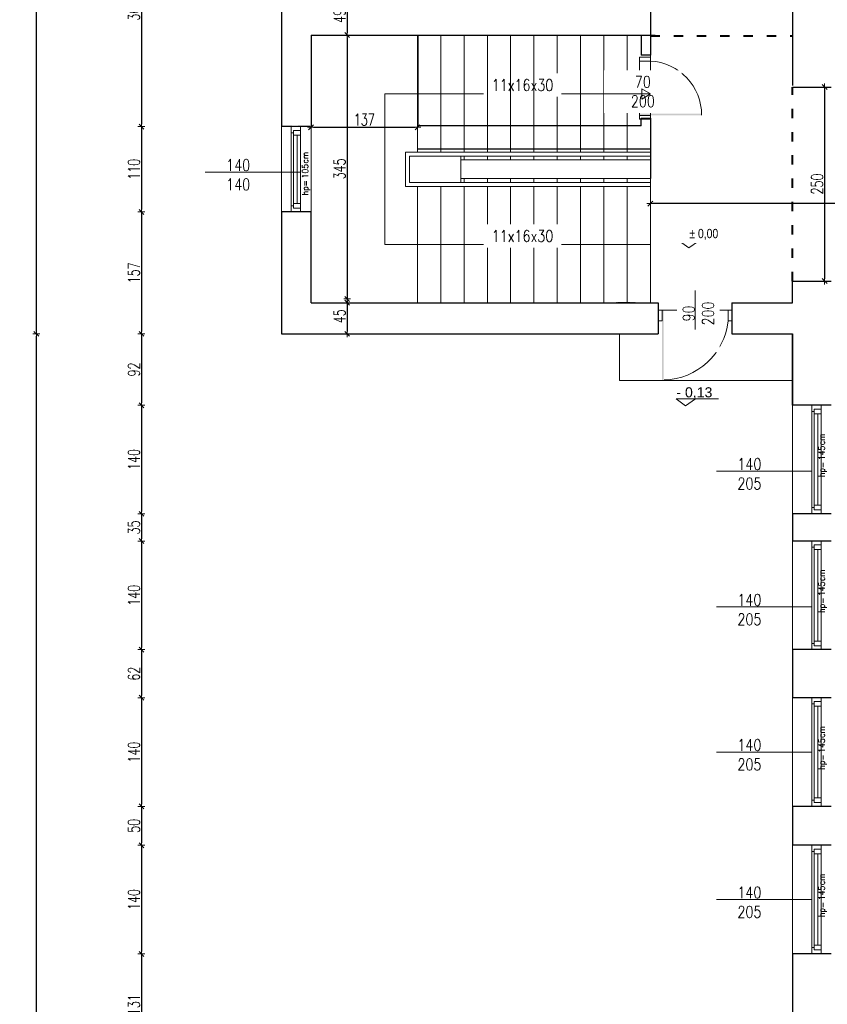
# Model space of a CAD drawing. Header units: millimetres. Extents: x 0 to 111311, y -48878 to -25280.
# Tile 86 of 244: x 75931 to 76971, y -31351 to -30083. Entities that reach past the tile are written whole.
import ezdxf

# ---------------------------------------------------------------- set-up
doc = ezdxf.new("R2010")
doc.units = ezdxf.units.MM
doc.linetypes.add('ACAD_ISO03W100', pattern=[30, 12, -18])
doc.linetypes.add('STRICHPUNKT', pattern=[0.5, 0.35, -0.05, 0.05, -0.05])
doc.layers.get('Defpoints').update_dxf_attribs({"color": 30})
for name, color, linetype, lineweight in [('J 0.15', 40, 'Continuous', 15), ('J opisy', 7, 'Continuous', 9), ('J stolarka_okna', 144, 'Continuous', 0), ('J wymiary', 1, 'Continuous', 9), ('MM', 6, 'Continuous', 40), ('okna', 5, 'Continuous', 20), ('OPIS', 7, 'Continuous', 5), ('sciany', 252, 'Continuous', 30)]:
    doc.layers.add(name, color=color, linetype=linetype, lineweight=lineweight)
doc.styles.add('ADESK2', font='simplex', dxfattribs={"width": 0.7})
doc.styles.add('MtXpl_simplex_shx', font='simplex.shx')
doc.styles.get("Standard").update_dxf_attribs({"font": 'arial.ttf'})
doc.dimstyles.new('1-100', dxfattribs={"dimscale": 1.5, "dimtxt": 10, "dimasz": 2, "dimexe": 1, "dimexo": 1, "dimgap": 1.5, "dimtad": 1, "dimdec": 0, "dimrnd": 0.5, "dimdsep": 46, "dimtxsty": 'ADESK2', "dimblk": 'wymiar', "dimcen": -1, "dimdle": 5, "dimse1": 1, "dimse2": 1, "dimclrd": 256, "dimclre": 256, "dimclrt": 256, "dimadec": 0, "dimazin": 0, "dimtfac": 1, "dimtdec": 0, "dimtix": 1, "dimtmove": 0, "dimatfit": 3, "dimfxl": 20, "dimfxlon": 1, "dimtolj": 1, "dimtzin": 0, "dimarcsym": 0})

# ---------------------------------------------------------------- blocks, each defined once
blk = doc.blocks.new('wymiar')
for p, q in [((1.5, 0), (-1.5, 0)), ((1.06, 1.06), (-1.06, -1.06)), ((0, 1.5), (0, -1.5))]:
    blk.add_line(p, q)
blk = doc.blocks.new('*D1636')
at = {"layer": 'Defpoints', "color": 0, "ltscale": 4}
for p in [(91955.5, -30760.6), (0, -30978.1), (91914.8, -30978.1)]:
    blk.add_point(p, dxfattribs=at)
at = {"layer": 'J wymiary', "lineweight": -2}
blk.add_line((91914.8, -30763.6), (91914.8, -30975.1), dxfattribs=at)
at = {"layer": 'J wymiary', "lineweight": -2, "ltscale": 4, "xscale": 3, "yscale": 3, "zscale": 3}
for p, rotation in [((91914.8, -30760.6), 90), ((91914.8, -30978.1), 270)]:
    blk.add_blockref('wymiar', p, dxfattribs=dict(at, rotation=rotation))
at = {"layer": 'J wymiary', "ltscale": 4, "insert": (91905.1, -30869.4), "char_height": 15, "attachment_point": 5, "rotation": 90, "style": 'ADESK2'}
blk.add_mtext('\\A1;218', dxfattribs=at)
blk = doc.blocks.new('*D2743')
at = {"layer": 'Defpoints', "color": 0, "ltscale": 4}
for p in [(76352.7, -30053.3), (76352.7, -30102.3), (76352.7, -30102.3)]:
    blk.add_point(p, dxfattribs=at)
at = {"layer": 'J wymiary', "lineweight": -2}
blk.add_line((76352.7, -30056.3), (76352.7, -30099.3), dxfattribs=at)
at = {"layer": 'J wymiary', "lineweight": -2, "ltscale": 4, "xscale": 3, "yscale": 3, "zscale": 3}
for p, rotation in [((76352.7, -30053.3), 90), ((76352.7, -30102.3), 270)]:
    blk.add_blockref('wymiar', p, dxfattribs=dict(at, rotation=rotation))
at = {"layer": 'J wymiary', "ltscale": 4, "insert": (76342.9, -30077.8), "char_height": 15, "attachment_point": 5, "rotation": 90, "style": 'ADESK2'}
blk.add_mtext('\\A1;49', dxfattribs=at)
blk = doc.blocks.new('*D2744')
at = {"layer": 'Defpoints', "color": 0, "ltscale": 4}
for p in [(76306.3, -30102.3), (76306.3, -30447.3), (76352.7, -30447.3)]:
    blk.add_point(p, dxfattribs=at)
at = {"layer": 'J wymiary', "lineweight": -2}
blk.add_line((76352.7, -30105.3), (76352.7, -30444.3), dxfattribs=at)
at = {"layer": 'J wymiary', "lineweight": -2, "ltscale": 4, "xscale": 3, "yscale": 3, "zscale": 3}
for p, rotation in [((76352.7, -30102.3), 90), ((76352.7, -30447.3), 270)]:
    blk.add_blockref('wymiar', p, dxfattribs=dict(at, rotation=rotation))
at = {"layer": 'J wymiary', "ltscale": 4, "insert": (76342.9, -30274.8), "char_height": 15, "attachment_point": 5, "rotation": 90, "style": 'ADESK2'}
blk.add_mtext('\\A1;345', dxfattribs=at)
blk = doc.blocks.new('*D2745')
at = {"layer": 'Defpoints', "color": 0, "ltscale": 4}
for p in [(76352.7, -30442.3), (76352.7, -30487.3), (76352.7, -30487.3)]:
    blk.add_point(p, dxfattribs=at)
at = {"layer": 'J wymiary', "lineweight": -2}
blk.add_line((76352.7, -30445.3), (76352.7, -30484.3), dxfattribs=at)
at = {"layer": 'J wymiary', "lineweight": -2, "ltscale": 4, "xscale": 3, "yscale": 3, "zscale": 3}
for p, rotation in [((76352.7, -30442.3), 90), ((76352.7, -30487.3), 270)]:
    blk.add_blockref('wymiar', p, dxfattribs=dict(at, rotation=rotation))
at = {"layer": 'J wymiary', "ltscale": 4, "insert": (76342.9, -30464.8), "char_height": 15, "attachment_point": 5, "rotation": 90, "style": 'ADESK2'}
blk.add_mtext('\\A1;45', dxfattribs=at)
blk = doc.blocks.new('*D2769')
at = {"layer": 'Defpoints', "color": 0, "ltscale": 4}
for p in [(76306.3, -30220.3), (76443.3, -30220.3), (76443.3, -30221.2)]:
    blk.add_point(p, dxfattribs=at)
at = {"layer": 'J wymiary', "lineweight": -2}
blk.add_line((76309.3, -30221.2), (76440.3, -30221.2), dxfattribs=at)
at = {"layer": 'J wymiary', "lineweight": -2, "ltscale": 4, "xscale": 3, "yscale": 3, "zscale": 3, "rotation": 180}
blk.add_blockref('wymiar', (76306.3, -30221.2), dxfattribs=at)
at = {"layer": 'J wymiary', "lineweight": -2, "ltscale": 4, "xscale": 3, "yscale": 3, "zscale": 3}
blk.add_blockref('wymiar', (76443.3, -30221.2), dxfattribs=at)
at = {"layer": 'J wymiary', "ltscale": 4, "insert": (76374.8, -30211.4), "char_height": 15, "attachment_point": 5, "style": 'ADESK2'}
blk.add_mtext('\\A1;137', dxfattribs=at)
blk = doc.blocks.new('*D2770')
at = {"layer": 'Defpoints', "color": 0, "ltscale": 4}
for p in [(76743.3, -30306.3), (77531.3, -30306.3), (76743.3, -30319.5)]:
    blk.add_point(p, dxfattribs=at)
at = {"layer": 'J wymiary', "lineweight": -2}
blk.add_line((77528.3, -30319.5), (76746.3, -30319.5), dxfattribs=at)
at = {"layer": 'J wymiary', "lineweight": -2, "ltscale": 4, "xscale": 3, "yscale": 3, "zscale": 3, "rotation": 180}
blk.add_blockref('wymiar', (76743.3, -30319.5), dxfattribs=at)
at = {"layer": 'J wymiary', "lineweight": -2, "ltscale": 4, "xscale": 3, "yscale": 3, "zscale": 3}
blk.add_blockref('wymiar', (77531.3, -30319.5), dxfattribs=at)
at = {"layer": 'J wymiary', "ltscale": 4, "insert": (77137.3, -30309.8), "char_height": 15, "attachment_point": 5, "style": 'ADESK2'}
blk.add_mtext('\\A1;788', dxfattribs=at)
blk = doc.blocks.new('*D2771')
at = {"layer": 'Defpoints', "color": 0, "ltscale": 4}
for p in [(76976.3, -30169.3), (76967.7, -30419.3), (76976.3, -30419.3)]:
    blk.add_point(p, dxfattribs=at)
at = {"layer": 'J wymiary', "lineweight": -2}
blk.add_line((76967.7, -30172.3), (76967.7, -30416.3), dxfattribs=at)
at = {"layer": 'J wymiary', "lineweight": -2, "ltscale": 4, "xscale": 3, "yscale": 3, "zscale": 3}
for p, rotation in [((76967.7, -30169.3), 90), ((76967.7, -30419.3), 270)]:
    blk.add_blockref('wymiar', p, dxfattribs=dict(at, rotation=rotation))
at = {"layer": 'J wymiary', "ltscale": 4, "insert": (76958, -30294.3), "char_height": 15, "attachment_point": 5, "rotation": 90, "style": 'ADESK2'}
blk.add_mtext('\\A1;250', dxfattribs=at)
blk = doc.blocks.new('A$C518426B5')
at = {"layer": 'OPIS', "color": 251}
for p, q in [((0, 8.8), (54.2, 8.8)), ((0, 8.8), (11.9, 0)), ((11.9, 0), (24.5, 8.8))]:
    blk.add_line(p, q, dxfattribs=at)
blk = doc.blocks.new('*D2837')
at = {"layer": 'Defpoints', "color": 0, "ltscale": 4}
for p in [(81646.5, -27117.4), (76276.3, -27461.3), (81646.5, -30494.4)]:
    blk.add_point(p, dxfattribs=at)
at = {"layer": 'J wymiary', "lineweight": -2}
blk.add_line((76279.3, -27117.4), (81643.5, -27117.4), dxfattribs=at)
at = {"layer": 'J wymiary', "lineweight": -2, "ltscale": 4, "xscale": 3, "yscale": 3, "zscale": 3, "rotation": 180}
blk.add_blockref('wymiar', (76276.3, -27117.4), dxfattribs=at)
at = {"layer": 'J wymiary', "lineweight": -2, "ltscale": 4, "xscale": 3, "yscale": 3, "zscale": 3}
blk.add_blockref('wymiar', (81646.5, -27117.4), dxfattribs=at)
at = {"layer": 'J wymiary', "ltscale": 4, "insert": (78961.4, -27107.7), "char_height": 15, "attachment_point": 5, "style": 'ADESK2'}
blk.add_mtext('\\A1;5370', dxfattribs=at)
blk = doc.blocks.new('*D2874')
at = {"layer": 'Defpoints', "color": 0, "ltscale": 4}
for p in [(76276.3, -30417.3), (76929, -32251.9), (76276.3, -32470.7)]:
    blk.add_point(p, dxfattribs=at)
at = {"layer": 'J wymiary', "lineweight": -2}
blk.add_line((76926, -32470.7), (76279.3, -32470.7), dxfattribs=at)
at = {"layer": 'J wymiary', "lineweight": -2, "ltscale": 4, "xscale": 3, "yscale": 3, "zscale": 3, "rotation": 180}
blk.add_blockref('wymiar', (76276.3, -32470.7), dxfattribs=at)
at = {"layer": 'J wymiary', "lineweight": -2, "ltscale": 4, "xscale": 3, "yscale": 3, "zscale": 3}
blk.add_blockref('wymiar', (76929, -32470.7), dxfattribs=at)
at = {"layer": 'J wymiary', "ltscale": 4, "insert": (76602.7, -32461), "char_height": 15, "attachment_point": 5, "style": 'ADESK2'}
blk.add_mtext('\\A1;653', dxfattribs=at)
blk = doc.blocks.new('*D2892')
at = {"layer": 'Defpoints', "color": 0, "ltscale": 4}
for p in [(76276.3, -30487.3), (81646.5, -30487.3), (81646.5, -32598.2)]:
    blk.add_point(p, dxfattribs=at)
at = {"layer": 'J wymiary', "lineweight": -2, "ltscale": 4}
blk.add_line((76279.3, -32598.2), (81643.5, -32598.2), dxfattribs=at)
at = {"layer": 'J wymiary', "lineweight": -2, "ltscale": 4, "xscale": 3, "yscale": 3, "zscale": 3, "rotation": 180}
blk.add_blockref('wymiar', (76276.3, -32598.2), dxfattribs=at)
at = {"layer": 'J wymiary', "lineweight": -2, "ltscale": 4, "xscale": 3, "yscale": 3, "zscale": 3}
blk.add_blockref('wymiar', (81646.5, -32598.2), dxfattribs=at)
at = {"layer": 'J wymiary', "ltscale": 4, "insert": (78961.4, -32588.4), "char_height": 15, "attachment_point": 5, "style": 'ADESK2'}
blk.add_mtext('\\A1;5370', dxfattribs=at)
blk = doc.blocks.new('*D2915')
at = {"layer": 'Defpoints', "color": 0, "ltscale": 4}
for p in [(76280.8, -29920.3), (76087.8, -30220.3), (76284.9, -30220.3)]:
    blk.add_point(p, dxfattribs=at)
at = {"layer": 'J wymiary', "lineweight": -2}
blk.add_line((76087.8, -29923.3), (76087.8, -30217.3), dxfattribs=at)
at = {"layer": 'J wymiary', "lineweight": -2, "ltscale": 4, "xscale": 3, "yscale": 3, "zscale": 3}
for p, rotation in [((76087.8, -29920.3), 90), ((76087.8, -30220.3), 270)]:
    blk.add_blockref('wymiar', p, dxfattribs=dict(at, rotation=rotation))
at = {"layer": 'J wymiary', "ltscale": 4, "insert": (76078, -30070.3), "char_height": 15, "attachment_point": 5, "rotation": 90, "style": 'ADESK2'}
blk.add_mtext('\\A1;300', dxfattribs=at)
blk = doc.blocks.new('*D2916')
at = {"layer": 'Defpoints', "color": 0, "ltscale": 4}
for p in [(76284.9, -30220.3), (76087.8, -30330.3), (76285.7, -30330.3)]:
    blk.add_point(p, dxfattribs=at)
at = {"layer": 'J wymiary', "lineweight": -2}
blk.add_line((76087.8, -30223.3), (76087.8, -30327.3), dxfattribs=at)
at = {"layer": 'J wymiary', "lineweight": -2, "ltscale": 4, "xscale": 3, "yscale": 3, "zscale": 3}
for p, rotation in [((76087.8, -30220.3), 90), ((76087.8, -30330.3), 270)]:
    blk.add_blockref('wymiar', p, dxfattribs=dict(at, rotation=rotation))
at = {"layer": 'J wymiary', "ltscale": 4, "insert": (76078, -30275.3), "char_height": 15, "attachment_point": 5, "rotation": 90, "style": 'ADESK2'}
blk.add_mtext('\\A1;110', dxfattribs=at)
blk = doc.blocks.new('*D2917')
at = {"layer": 'Defpoints', "color": 0, "ltscale": 4}
for p in [(76285.7, -30330.3), (76087.8, -30487.3), (76291.1, -30487.3)]:
    blk.add_point(p, dxfattribs=at)
at = {"layer": 'J wymiary', "lineweight": -2}
blk.add_line((76087.8, -30333.3), (76087.8, -30484.3), dxfattribs=at)
at = {"layer": 'J wymiary', "lineweight": -2, "ltscale": 4, "xscale": 3, "yscale": 3, "zscale": 3}
for p, rotation in [((76087.8, -30330.3), 90), ((76087.8, -30487.3), 270)]:
    blk.add_blockref('wymiar', p, dxfattribs=dict(at, rotation=rotation))
at = {"layer": 'J wymiary', "ltscale": 4, "insert": (76078, -30408.8), "char_height": 15, "attachment_point": 5, "rotation": 90, "style": 'ADESK2'}
blk.add_mtext('\\A1;157', dxfattribs=at)
blk = doc.blocks.new('*D2918')
at = {"layer": 'Defpoints', "color": 0, "ltscale": 4}
for p in [(76291.1, -30487.3), (76087.8, -30579.3), (76943.5, -30579.3)]:
    blk.add_point(p, dxfattribs=at)
at = {"layer": 'J wymiary', "lineweight": -2}
blk.add_line((76087.8, -30490.3), (76087.8, -30576.3), dxfattribs=at)
at = {"layer": 'J wymiary', "lineweight": -2, "ltscale": 4, "xscale": 3, "yscale": 3, "zscale": 3}
for p, rotation in [((76087.8, -30487.3), 90), ((76087.8, -30579.3), 270)]:
    blk.add_blockref('wymiar', p, dxfattribs=dict(at, rotation=rotation))
at = {"layer": 'J wymiary', "ltscale": 4, "insert": (76078, -30533.3), "char_height": 15, "attachment_point": 5, "rotation": 90, "style": 'ADESK2'}
blk.add_mtext('\\A1;92', dxfattribs=at)
blk = doc.blocks.new('*D2919')
at = {"layer": 'Defpoints', "color": 0, "ltscale": 4}
for p in [(76943.5, -30579.3), (76087.8, -30719.3), (76937.8, -30719.3)]:
    blk.add_point(p, dxfattribs=at)
at = {"layer": 'J wymiary', "lineweight": -2}
blk.add_line((76087.8, -30582.3), (76087.8, -30716.3), dxfattribs=at)
at = {"layer": 'J wymiary', "lineweight": -2, "ltscale": 4, "xscale": 3, "yscale": 3, "zscale": 3}
for p, rotation in [((76087.8, -30579.3), 90), ((76087.8, -30719.3), 270)]:
    blk.add_blockref('wymiar', p, dxfattribs=dict(at, rotation=rotation))
at = {"layer": 'J wymiary', "ltscale": 4, "insert": (76078, -30649.3), "char_height": 15, "attachment_point": 5, "rotation": 90, "style": 'ADESK2'}
blk.add_mtext('\\A1;140', dxfattribs=at)
blk = doc.blocks.new('*D2920')
at = {"layer": 'Defpoints', "color": 0, "ltscale": 4}
for p in [(76937.8, -30719.3), (76087.8, -30754.3), (76942.8, -30754.3)]:
    blk.add_point(p, dxfattribs=at)
at = {"layer": 'J wymiary', "lineweight": -2}
blk.add_line((76087.8, -30722.3), (76087.8, -30751.3), dxfattribs=at)
at = {"layer": 'J wymiary', "lineweight": -2, "ltscale": 4, "xscale": 3, "yscale": 3, "zscale": 3}
for p, rotation in [((76087.8, -30719.3), 90), ((76087.8, -30754.3), 270)]:
    blk.add_blockref('wymiar', p, dxfattribs=dict(at, rotation=rotation))
at = {"layer": 'J wymiary', "ltscale": 4, "insert": (76078, -30736.8), "char_height": 15, "attachment_point": 5, "rotation": 90, "style": 'ADESK2'}
blk.add_mtext('\\A1;35', dxfattribs=at)
blk = doc.blocks.new('*D2921')
at = {"layer": 'Defpoints', "color": 0, "ltscale": 4}
for p in [(76942.8, -30754.3), (76087.8, -30894.3), (76946, -30894.3)]:
    blk.add_point(p, dxfattribs=at)
at = {"layer": 'J wymiary', "lineweight": -2}
blk.add_line((76087.8, -30757.3), (76087.8, -30891.3), dxfattribs=at)
at = {"layer": 'J wymiary', "lineweight": -2, "ltscale": 4, "xscale": 3, "yscale": 3, "zscale": 3}
for p, rotation in [((76087.8, -30754.3), 90), ((76087.8, -30894.3), 270)]:
    blk.add_blockref('wymiar', p, dxfattribs=dict(at, rotation=rotation))
at = {"layer": 'J wymiary', "ltscale": 4, "insert": (76078, -30824.3), "char_height": 15, "attachment_point": 5, "rotation": 90, "style": 'ADESK2'}
blk.add_mtext('\\A1;140', dxfattribs=at)
blk = doc.blocks.new('*D2922')
at = {"layer": 'Defpoints', "color": 0, "ltscale": 4}
for p in [(76946, -30894.3), (76087.8, -30956.3), (76941.7, -30956.3)]:
    blk.add_point(p, dxfattribs=at)
at = {"layer": 'J wymiary', "lineweight": -2}
blk.add_line((76087.8, -30897.3), (76087.8, -30953.3), dxfattribs=at)
at = {"layer": 'J wymiary', "lineweight": -2, "ltscale": 4, "xscale": 3, "yscale": 3, "zscale": 3}
for p, rotation in [((76087.8, -30894.3), 90), ((76087.8, -30956.3), 270)]:
    blk.add_blockref('wymiar', p, dxfattribs=dict(at, rotation=rotation))
at = {"layer": 'J wymiary', "ltscale": 4, "insert": (76078, -30925.3), "char_height": 15, "attachment_point": 5, "rotation": 90, "style": 'ADESK2'}
blk.add_mtext('\\A1;62', dxfattribs=at)
blk = doc.blocks.new('*D2923')
at = {"layer": 'Defpoints', "color": 0, "ltscale": 4}
for p in [(76941.7, -30956.3), (76087.8, -31096.3), (76940.1, -31096.3)]:
    blk.add_point(p, dxfattribs=at)
at = {"layer": 'J wymiary', "lineweight": -2}
blk.add_line((76087.8, -30959.3), (76087.8, -31093.3), dxfattribs=at)
at = {"layer": 'J wymiary', "lineweight": -2, "ltscale": 4, "xscale": 3, "yscale": 3, "zscale": 3}
for p, rotation in [((76087.8, -30956.3), 90), ((76087.8, -31096.3), 270)]:
    blk.add_blockref('wymiar', p, dxfattribs=dict(at, rotation=rotation))
at = {"layer": 'J wymiary', "ltscale": 4, "insert": (76078, -31026.3), "char_height": 15, "attachment_point": 5, "rotation": 90, "style": 'ADESK2'}
blk.add_mtext('\\A1;140', dxfattribs=at)
blk = doc.blocks.new('*D2924')
at = {"layer": 'Defpoints', "color": 0, "ltscale": 4}
for p in [(76940.1, -31096.3), (76087.8, -31146.3), (76943.2, -31146.3)]:
    blk.add_point(p, dxfattribs=at)
at = {"layer": 'J wymiary', "lineweight": -2}
blk.add_line((76087.8, -31099.3), (76087.8, -31143.3), dxfattribs=at)
at = {"layer": 'J wymiary', "lineweight": -2, "ltscale": 4, "xscale": 3, "yscale": 3, "zscale": 3}
for p, rotation in [((76087.8, -31096.3), 90), ((76087.8, -31146.3), 270)]:
    blk.add_blockref('wymiar', p, dxfattribs=dict(at, rotation=rotation))
at = {"layer": 'J wymiary', "ltscale": 4, "insert": (76078, -31121.3), "char_height": 15, "attachment_point": 5, "rotation": 90, "style": 'ADESK2'}
blk.add_mtext('\\A1;50', dxfattribs=at)
blk = doc.blocks.new('*D2925')
at = {"layer": 'Defpoints', "color": 0, "ltscale": 4}
for p in [(76943.2, -31146.3), (76087.8, -31286.3), (76941.3, -31286.3)]:
    blk.add_point(p, dxfattribs=at)
at = {"layer": 'J wymiary', "lineweight": -2}
blk.add_line((76087.8, -31149.3), (76087.8, -31283.3), dxfattribs=at)
at = {"layer": 'J wymiary', "lineweight": -2, "ltscale": 4, "xscale": 3, "yscale": 3, "zscale": 3}
for p, rotation in [((76087.8, -31146.3), 90), ((76087.8, -31286.3), 270)]:
    blk.add_blockref('wymiar', p, dxfattribs=dict(at, rotation=rotation))
at = {"layer": 'J wymiary', "ltscale": 4, "insert": (76078, -31216.3), "char_height": 15, "attachment_point": 5, "rotation": 90, "style": 'ADESK2'}
blk.add_mtext('\\A1;140', dxfattribs=at)
blk = doc.blocks.new('*D2926')
at = {"layer": 'Defpoints', "color": 0, "ltscale": 4}
for p in [(76941.3, -31286.3), (76087.8, -31417.3), (76942.1, -31417.3)]:
    blk.add_point(p, dxfattribs=at)
at = {"layer": 'J wymiary', "lineweight": -2}
blk.add_line((76087.8, -31289.3), (76087.8, -31414.3), dxfattribs=at)
at = {"layer": 'J wymiary', "lineweight": -2, "ltscale": 4, "xscale": 3, "yscale": 3, "zscale": 3}
for p, rotation in [((76087.8, -31286.3), 90), ((76087.8, -31417.3), 270)]:
    blk.add_blockref('wymiar', p, dxfattribs=dict(at, rotation=rotation))
at = {"layer": 'J wymiary', "ltscale": 4, "insert": (76078, -31351.8), "char_height": 15, "attachment_point": 5, "rotation": 90, "style": 'ADESK2'}
blk.add_mtext('\\A1;131', dxfattribs=at)
blk = doc.blocks.new('*D2935')
at = {"layer": 'Defpoints', "color": 0, "ltscale": 4}
for p in [(75952.5, -30487.3), (76934.3, -30487.3), (76954.1, -32295.5)]:
    blk.add_point(p, dxfattribs=at)
at = {"layer": 'J wymiary', "lineweight": -2}
blk.add_line((75952.5, -32292.5), (75952.5, -30490.3), dxfattribs=at)
at = {"layer": 'J wymiary', "lineweight": -2, "ltscale": 4, "xscale": 3, "yscale": 3, "zscale": 3}
for p, rotation in [((75952.5, -30487.3), 90), ((75952.5, -32295.5), 270)]:
    blk.add_blockref('wymiar', p, dxfattribs=dict(at, rotation=rotation))
at = {"layer": 'J wymiary', "ltscale": 4, "insert": (75942.7, -31391.4), "char_height": 15, "attachment_point": 5, "rotation": 90, "style": 'ADESK2'}
blk.add_mtext('\\A1;1808', dxfattribs=at)
blk = doc.blocks.new('*D2936')
at = {"layer": 'Defpoints', "color": 0, "ltscale": 4}
for p in [(75952.5, -27461.3), (76323.4, -27461.3), (76934.3, -30487.3)]:
    blk.add_point(p, dxfattribs=at)
at = {"layer": 'J wymiary', "lineweight": -2}
blk.add_line((75952.5, -30484.3), (75952.5, -27464.3), dxfattribs=at)
at = {"layer": 'J wymiary', "lineweight": -2, "ltscale": 4, "xscale": 3, "yscale": 3, "zscale": 3}
for p, rotation in [((75952.5, -27461.3), 90), ((75952.5, -30487.3), 270)]:
    blk.add_blockref('wymiar', p, dxfattribs=dict(at, rotation=rotation))
at = {"layer": 'J wymiary', "ltscale": 4, "insert": (75942.7, -28974.3), "char_height": 15, "attachment_point": 5, "rotation": 90, "style": 'ADESK2'}
blk.add_mtext('\\A1;3026', dxfattribs=at)
blk = doc.blocks.new('*D2941')
at = {"layer": 'Defpoints', "color": 0, "ltscale": 4}
for p in [(76276.3, -27461.3), (75803.9, -32295.5), (76972.6, -32295.5)]:
    blk.add_point(p, dxfattribs=at)
at = {"layer": 'J wymiary', "lineweight": -2}
blk.add_line((75803.9, -27464.3), (75803.9, -32292.5), dxfattribs=at)
at = {"layer": 'J wymiary', "lineweight": -2, "ltscale": 4, "xscale": 3, "yscale": 3, "zscale": 3}
for p, rotation in [((75803.9, -27461.3), 90), ((75803.9, -32295.5), 270)]:
    blk.add_blockref('wymiar', p, dxfattribs=dict(at, rotation=rotation))
at = {"layer": 'J wymiary', "ltscale": 4, "insert": (75794.1, -29878.4), "char_height": 15, "attachment_point": 5, "rotation": 90, "style": 'ADESK2'}
blk.add_mtext('\\A1;4834', dxfattribs=at)

msp = doc.modelspace()

# ---------------------------------------------------------------- linework, layer by layer
at = {"layer": 'J 0.15', "lineweight": 5}
for p, q in [((76443.272, -30253.284), (76443.272, -30102.284)), ((76473.272, -30253.284), (76473.272, -30102.284)), ((76503.272, -30253.284), (76503.272, -30102.284)), ((76623.272, -30253.284), (76623.272, -30102.284)), ((76653.272, -30253.284), (76653.272, -30102.284)), ((76683.272, -30253.284), (76683.272, -30102.284)), ((76713.272, -30253.284), (76713.272, -30102.284)), ((76743.272, -30253.284), (76743.272, -30101.284)), ((76427.864, -30253.284), (76743.271, -30253.284)), ((76427.864, -30297.284), (76427.864, -30253.284)), ((76432.864, -30292.284), (76432.864, -30258.284)), ((76432.864, -30258.284), (76743.271, -30258.284)), ((76499.272, -30287.284), (76499.272, -30258.284)), ((76503.272, -30263.284), (76503.272, -30258.284)), ((76533.272, -30263.284), (76533.272, -30258.284)), ((76563.272, -30263.284), (76563.272, -30258.284)), ((76593.271, -30258.284), (76593.271, -30263.284)), ((76623.272, -30263.284), (76623.272, -30258.284)), ((76653.272, -30263.284), (76653.272, -30258.284)), ((76683.272, -30263.284), (76683.272, -30258.284)), ((76713.272, -30263.284), (76713.272, -30258.284)), ((76499.272, -30263.284), (76743.271, -30263.284)), ((76743.271, -30292.284), (76432.864, -30292.284)), ((76443.272, -30297.284), (76743.272, -30297.284)), ((76443.272, -30447.284), (76443.272, -30297.284)), ((76473.272, -30447.284), (76473.272, -30297.284)), ((76499.272, -30292.284), (76499.272, -30287.284)), ((76499.272, -30287.284), (76524.272, -30287.284)), ((76503.272, -30292.284), (76503.272, -30287.284)), ((76503.272, -30447.284), (76503.272, -30297.284)), ((76524.272, -30287.284), (76549.272, -30287.284)), ((76533.272, -30292.284), (76533.272, -30287.284)), ((76533.272, -30447.284), (76533.272, -30297.284)), ((76549.272, -30287.284), (76574.272, -30287.284)), ((76563.272, -30292.284), (76563.272, -30287.284)), ((76563.272, -30447.284), (76563.272, -30297.284)), ((76574.272, -30287.284), (76599.272, -30287.284)), ((76593.271, -30287.284), (76593.271, -30292.284)), ((76593.272, -30447.284), (76593.272, -30297.284)), ((76599.272, -30287.284), (76624.272, -30287.284)), ((76623.272, -30292.284), (76623.272, -30287.284)), ((76623.272, -30447.284), (76623.272, -30297.284)), ((76624.272, -30287.284), (76649.272, -30287.284)), ((76649.272, -30287.284), (76674.272, -30287.284)), ((76653.272, -30292.284), (76653.272, -30287.284)), ((76653.272, -30447.284), (76653.272, -30297.284)), ((76674.272, -30287.284), (76699.272, -30287.284)), ((76683.272, -30292.284), (76683.272, -30287.284)), ((76683.272, -30447.284), (76683.272, -30297.284)), ((76699.272, -30287.284), (76724.272, -30287.284)), ((76713.272, -30292.284), (76713.272, -30287.284)), ((76713.272, -30447.284), (76713.272, -30297.284)), ((76724.272, -30287.284), (76743.271, -30287.284)), ((76743.271, -30287.284), (76743.271, -30292.284)), ((76743.272, -30447.284), (76743.272, -30297.284)), ((76703.272, -30487.284), (76703.272, -30547.284)), ((76703.272, -30547.284), (76926.272, -30547.284))]:
    msp.add_line(p, q, dxfattribs=at)
at = {"layer": 'J opisy'}
for p, q in [((76758.937, -30170.784), (76708.937, -30170.784)), ((76401.314, -30372.284), (76401.314, -30178.284)), ((76427.864, -30253.284), (76443.272, -30253.284)), ((76432.864, -30258.284), (76443.272, -30258.284)), ((76427.864, -30297.284), (76443.272, -30297.284)), ((76443.272, -30292.284), (76432.864, -30292.284)), ((76743.271, -30292.284), (76743.271, -30297.284)), ((76743.272, -30372.284), (76401.314, -30372.284))]:
    msp.add_line(p, q, dxfattribs=at)
at = {"layer": 'J opisy', "linetype": 'Continuous', "lineweight": 9}
for p, q in [((76292.772, -30278.934), (76169.772, -30278.934)), ((76951.272, -30664.284), (76828.272, -30664.284)), ((76951.272, -30839.284), (76828.272, -30839.284)), ((76951.272, -31026.284), (76828.272, -31026.284)), ((76951.272, -31216.284), (76828.272, -31216.284))]:
    msp.add_line(p, q, dxfattribs=at)
at = {"layer": 'J stolarka_okna'}
for p, q in [((76729.271, -30135.784), (76729.271, -30130.784)), ((76729.271, -30130.784), (76743.271, -30130.784)), ((76743.271, -30130.784), (76743.271, -30135.784)), ((76729.271, -30135.784), (76729.271, -30205.784)), ((76729.271, -30135.784), (76743.271, -30135.784)), ((76729.271, -30205.784), (76743.271, -30205.784)), ((76729.271, -30210.784), (76729.271, -30205.784)), ((76743.271, -30205.784), (76743.271, -30210.784)), ((76729.271, -30210.784), (76743.271, -30210.784)), ((76753.272, -30456.68), (76758.272, -30456.68)), ((76753.272, -30456.68), (76753.272, -30470.68)), ((76758.272, -30456.68), (76758.272, -30470.68)), ((76758.272, -30456.68), (76843.272, -30456.68)), ((76843.272, -30456.68), (76848.272, -30456.68)), ((76843.272, -30456.68), (76843.272, -30470.68)), ((76848.272, -30456.68), (76848.272, -30470.68)), ((76758.272, -30470.68), (76753.272, -30470.68)), ((76848.272, -30470.68), (76843.272, -30470.68))]:
    msp.add_line(p, q, dxfattribs=at)
at = {"layer": 'J stolarka_okna', "linetype": 'Continuous', "lineweight": 9}
for p, q in [((76268.272, -30220.284), (76268.272, -30330.284)), ((76292.772, -30220.284), (76280.772, -30220.284)), ((76280.772, -30220.284), (76280.772, -30330.284)), ((76292.772, -30330.284), (76292.772, -30220.284)), ((76306.272, -30220.284), (76306.272, -30330.284)), ((76283.772, -30228.284), (76280.772, -30228.284)), ((76286.772, -30225.284), (76283.772, -30225.284)), ((76283.772, -30225.284), (76283.772, -30231.284)), ((76292.772, -30231.284), (76283.772, -30231.284)), ((76283.772, -30319.284), (76283.772, -30231.284)), ((76292.772, -30225.284), (76286.772, -30225.284)), ((76288.272, -30319.284), (76288.272, -30231.284)), ((76283.772, -30322.284), (76280.772, -30322.284)), ((76283.772, -30319.284), (76292.772, -30319.284)), ((76283.772, -30325.284), (76283.772, -30319.284)), ((76280.772, -30330.284), (76292.772, -30330.284)), ((76286.772, -30325.284), (76283.772, -30325.284)), ((76286.772, -30325.284), (76292.772, -30325.284)), ((76926.272, -30719.284), (76926.272, -30579.284)), ((76951.272, -30579.284), (76951.272, -30719.284)), ((76954.272, -30587.284), (76951.272, -30587.284)), ((76957.272, -30584.284), (76954.272, -30584.284)), ((76954.272, -30584.284), (76954.272, -30590.284)), ((76963.272, -30584.284), (76957.272, -30584.284)), ((76963.272, -30719.284), (76963.272, -30579.284)), ((76963.272, -30590.284), (76954.272, -30590.284)), ((76954.272, -30590.284), (76954.272, -30708.284)), ((76958.772, -30708.284), (76958.772, -30590.284)), ((76954.272, -30711.284), (76951.272, -30711.284)), ((76954.272, -30708.284), (76963.272, -30708.284)), ((76954.272, -30708.284), (76954.272, -30714.284)), ((76957.272, -30714.284), (76954.272, -30714.284)), ((76957.272, -30714.284), (76963.272, -30714.284)), ((76926.272, -30894.284), (76926.272, -30754.284)), ((76951.272, -30754.284), (76951.272, -30894.284)), ((76963.272, -30894.284), (76963.272, -30754.284)), ((76954.272, -30762.284), (76951.272, -30762.284)), ((76957.272, -30759.284), (76954.272, -30759.284)), ((76954.272, -30759.284), (76954.272, -30765.284)), ((76963.272, -30765.284), (76954.272, -30765.284)), ((76954.272, -30765.284), (76954.272, -30883.284)), ((76963.272, -30759.284), (76957.272, -30759.284)), ((76958.772, -30883.284), (76958.772, -30765.284)), ((76954.272, -30886.284), (76951.272, -30886.284)), ((76954.272, -30883.284), (76963.272, -30883.284)), ((76954.272, -30883.284), (76954.272, -30889.284)), ((76957.272, -30889.284), (76954.272, -30889.284)), ((76957.272, -30889.284), (76963.272, -30889.284)), ((76926.272, -31096.284), (76926.272, -30956.284)), ((76951.272, -30956.284), (76951.272, -31096.284)), ((76963.272, -31096.284), (76963.272, -30956.284)), ((76954.272, -30964.284), (76951.272, -30964.284)), ((76957.272, -30961.284), (76954.272, -30961.284)), ((76954.272, -30961.284), (76954.272, -30967.284)), ((76963.272, -30967.284), (76954.272, -30967.284)), ((76954.272, -30967.284), (76954.272, -31085.284)), ((76963.272, -30961.284), (76957.272, -30961.284)), ((76958.772, -31085.284), (76958.772, -30967.284)), ((76954.272, -31088.284), (76951.272, -31088.284)), ((76954.272, -31085.284), (76963.272, -31085.284)), ((76954.272, -31085.284), (76954.272, -31091.284)), ((76957.272, -31091.284), (76954.272, -31091.284)), ((76957.272, -31091.284), (76963.272, -31091.284)), ((76926.272, -31286.284), (76926.272, -31146.284)), ((76951.272, -31146.284), (76951.272, -31286.284)), ((76963.272, -31286.284), (76963.272, -31146.284)), ((76954.272, -31154.284), (76951.272, -31154.284)), ((76957.272, -31151.284), (76954.272, -31151.284)), ((76954.272, -31151.284), (76954.272, -31157.284)), ((76963.272, -31157.284), (76954.272, -31157.284)), ((76954.272, -31157.284), (76954.272, -31275.284)), ((76963.272, -31151.284), (76957.272, -31151.284)), ((76958.772, -31275.284), (76958.772, -31157.284)), ((76954.272, -31278.284), (76951.272, -31278.284)), ((76954.272, -31275.284), (76963.272, -31275.284)), ((76954.272, -31275.284), (76954.272, -31281.284)), ((76957.272, -31281.284), (76954.272, -31281.284)), ((76957.272, -31281.284), (76963.272, -31281.284))]:
    msp.add_line(p, q, dxfattribs=at)
at = {"layer": 'J stolarka_okna'}
for centre, radius, start, end in [((76739.26, -30205.68), 70.011, 0, 86.715587), ((76758.993, -30461.974), 84.727, 271.273057, 354.102194)]:
    msp.add_arc(centre, radius, start, end, dxfattribs=at)
for points in [[(76809.271, -30203.554), (76809.271, -30205.68), (76729.271, -30203.554), (76729.271, -30205.554)], [(76760.272, -30546.68), (76758.147, -30546.68), (76760.272, -30456.68), (76758.272, -30456.68)]]:
    msp.add_solid(points, dxfattribs=at)
at = {"layer": 'MM', "color": 251, "linetype": 'ACAD_ISO03W100'}
for p, q in [((76743.271, -30103.284), (76926.272, -30103.284)), ((76926.272, -30419.284), (76926.272, -30169.284))]:
    msp.add_line(p, q, dxfattribs=at)
at = {"layer": 'okna'}
for p, q in [((76743.271, -30128.284), (76743.271, -30133.284)), ((76743.271, -30209.284), (76743.271, -30204.284))]:
    msp.add_line(p, q, dxfattribs=at)
at = {"layer": 'sciany'}
for p, q in [((76268.272, -29920.284), (76268.272, -30220.284)), ((76926.272, -29996.284), (76926.272, -30167.284)), ((76743.271, -30067.284), (76743.271, -30128.284)), ((76306.272, -30102.284), (76749.272, -30102.284)), ((76306.272, -30102.284), (76306.272, -30220.284)), ((76444.271, -30219.284), (76444.271, -30102.284)), ((76731.271, -30102.284), (76731.271, -30128.284)), ((76743.271, -30128.284), (76731.271, -30128.284)), ((76926.272, -30169.284), (76976.272, -30169.284)), ((76731.271, -30219.284), (76444.271, -30219.284)), ((76731.271, -30219.284), (76731.271, -30209.284)), ((76731.271, -30209.284), (76743.271, -30209.284)), ((76743.271, -30209.284), (76743.271, -30287.284)), ((76743.271, -30249.284), (76444.271, -30249.284)), ((76268.272, -30330.284), (76268.272, -30487.284)), ((76306.272, -30330.284), (76268.272, -30330.284)), ((76306.272, -30447.284), (76306.272, -30330.284)), ((76926.272, -30447.284), (76926.272, -30419.284)), ((76926.272, -30419.284), (76976.272, -30419.284)), ((76306.272, -30447.284), (76749.272, -30447.284)), ((76749.272, -30447.284), (76753.272, -30447.284)), ((76753.272, -30447.284), (76753.272, -30487.284)), ((76848.272, -30447.284), (76926.272, -30447.284)), ((76848.272, -30447.284), (76848.272, -30487.284)), ((76268.272, -30487.284), (76753.272, -30487.284)), ((76848.272, -30487.284), (76926.272, -30487.284)), ((76926.272, -30487.284), (76926.272, -30579.284)), ((76926.272, -30579.284), (76926.272, -30487.284)), ((76976.272, -30579.284), (76926.272, -30579.284)), ((76976.272, -30719.284), (76926.272, -30719.284)), ((76926.272, -30719.284), (76926.272, -30754.284)), ((76976.272, -30754.284), (76926.272, -30754.284)), ((76926.272, -30894.284), (76926.272, -30956.284)), ((76976.272, -30894.284), (76926.272, -30894.284)), ((76976.272, -30956.284), (76926.272, -30956.284)), ((76926.272, -31096.284), (76926.272, -31146.284)), ((76976.272, -31096.284), (76926.272, -31096.284)), ((76976.272, -31146.284), (76926.272, -31146.284)), ((76926.272, -31286.284), (76926.272, -31417.284)), ((76976.272, -31286.284), (76926.272, -31286.284))]:
    msp.add_line(p, q, dxfattribs=at)
at = {"layer": 'sciany', "linetype": 'STRICHPUNKT'}
for p, q in [((76306.272, -30220.284), (76268.272, -30220.284)), ((76724.272, -30447.284), (76699.272, -30447.284))]:
    msp.add_line(p, q, dxfattribs=at)

# ---------------------------------------------------------------- block references
msp.add_blockref('A$C518426B5', (76776.653, -30580.044))
at = {"layer": 'J opisy', "extrusion": (0, 0, -1), "xscale": -1, "zscale": -1}
msp.add_blockref('A$C518426B5', (-76780.679, -30376.55), dxfattribs=at)

# ---------------------------------------------------------------- texts
at = {"insert": (76776.675, -30556.197), "char_height": 13, "width": 192.1242, "attachment_point": 1}
msp.add_mtext('{\\fArial|b0|i0|c238|p34;- 0,13}', dxfattribs=at)
at = {"layer": 'J opisy', "style": 'MtXpl_simplex_shx', "width": 0.9}
for s, p in [('cm', (76302.543, -30267.807)), ('105', (76302.543, -30287.007)), ('hp=', (76302.543, -30308.95)), ('cm', (76967.937, -30630.849)), ('145', (76967.937, -30650.049)), ('hp=', (76967.937, -30671.992)), ('cm', (76967.937, -30805.849)), ('145', (76967.937, -30825.049)), ('hp=', (76967.937, -30846.992)), ('cm', (76967.937, -31007.849)), ('145', (76967.937, -31027.049)), ('hp=', (76967.937, -31048.992)), ('cm', (76967.937, -31197.849)), ('145', (76967.937, -31217.049)), ('hp=', (76967.937, -31238.992))]:
    msp.add_text(s, height=8, rotation=90, dxfattribs=at).set_placement(p)
at = {"layer": 'J opisy', "char_height": 15, "width": 30.20626, "attachment_point": 5, "line_spacing_factor": 0.771429}
for s, insert in [('\\pxsm1;{\\Fsimplex|c238;\\W0.8;140\\Fsimplex|c0;\\P\\Fsimplex|c238;140}', (76212.294, -30282.364)), ('\\pxsm1;{\\Fsimplex|c238;\\W0.8;140\\Fsimplex|c0;\\P\\Fsimplex|c238;205}', (76870.794, -30667.714)), ('\\pxsm1;{\\Fsimplex|c238;\\W0.8;140\\Fsimplex|c0;\\P\\Fsimplex|c238;205}', (76870.794, -30842.714)), ('\\pxsm1;{\\Fsimplex|c238;\\W0.8;140\\Fsimplex|c0;\\P\\ps*;\\Fsimplex|c238;205}', (76870.794, -31029.714)), ('\\pxsm1;{\\Fsimplex|c238;\\W0.8;140\\Fsimplex|c0;\\P\\Fsimplex|c238;205}', (76870.794, -31219.714))]:
    msp.add_mtext(s, dxfattribs=dict(at, insert=insert))

# ---------------------------------------------------------------- dimensions: what is measured, and where the dimension line sits
at = {"layer": 'J wymiary'}
for base, p1, p2, picture, middle in [((76087.77, -30220.284), (76280.842, -29920.284), (76284.88, -30220.284), '*D2915', (76078.02, -30070.284)), ((76087.77, -30330.284), (76284.88, -30220.284), (76285.659, -30330.284), '*D2916', (76078.02, -30275.284)), ((76087.77, -30487.284), (76285.659, -30330.284), (76291.112, -30487.284), '*D2917', (76078.02, -30408.784)), ((76087.77, -30719.284), (76943.533, -30579.284), (76937.784, -30719.284), '*D2919', (76078.02, -30649.284)), ((76087.77, -30754.284), (76937.784, -30719.284), (76942.847, -30754.284), '*D2920', (76078.02, -30736.784)), ((76087.77, -30894.284), (76942.847, -30754.284), (76945.963, -30894.284), '*D2921', (76078.02, -30824.284)), ((91914.843, -30978.11), (91955.476, -30760.609), (0, -30978.11), '*D1636', (91905.093, -30869.359)), ((76087.77, -30956.284), (76945.963, -30894.284), (76941.679, -30956.284), '*D2922', (76078.02, -30925.284)), ((76087.77, -31096.284), (76941.679, -30956.284), (76940.121, -31096.284), '*D2923', (76078.02, -31026.284)), ((76087.77, -31146.284), (76940.121, -31096.284), (76943.237, -31146.284), '*D2924', (76078.02, -31121.284)), ((76087.77, -31286.284), (76943.237, -31146.284), (76941.289, -31286.284), '*D2925', (76078.02, -31216.284)), ((76087.77, -31417.284), (76941.289, -31286.284), (76942.068, -31417.284), '*D2926', (76078.02, -31351.784))]:
    dim = msp.add_linear_dim(base=base, p1=p1, p2=p2, angle=90, dimstyle='1-100', override={"dimblk": 'wymiar'}, dxfattribs=at)
    dim.commit()
    dim.dimension.update_dxf_attribs({"geometry": picture, "text_midpoint": middle})
for base, p1, p2, picture, middle in [((76352.677, -30102.284), (76352.677, -30053.284), (76352.677, -30102.284), '*D2743', (76342.927, -30077.784)), ((76352.677, -30447.284), (76306.272, -30102.284), (76306.272, -30447.284), '*D2744', (76342.927, -30274.784)), ((76967.736, -30419.284), (76976.272, -30169.284), (76976.272, -30419.284), '*D2771', (76957.986, -30294.284)), ((76352.677, -30487.284), (76352.677, -30442.284), (76352.677, -30487.284), '*D2745', (76342.927, -30464.784))]:
    dim = msp.add_linear_dim(base=base, p1=p1, p2=p2, angle=90, dimstyle='1-100', dxfattribs=at)
    dim.commit()
    dim.dimension.update_dxf_attribs({"geometry": picture, "text_midpoint": middle})
for base, p1, p2, picture, middle in [((76443.272, -30221.168), (76306.272, -30220.284), (76443.272, -30220.284), '*D2769', (76374.772, -30211.418)), ((76743.272, -30319.504), (77531.272, -30306.284), (76743.272, -30306.284), '*D2770', (77137.272, -30309.754))]:
    dim = msp.add_linear_dim(base=base, p1=p1, p2=p2, dimstyle='1-100', dxfattribs=at)
    dim.commit()
    dim.dimension.update_dxf_attribs({"geometry": picture, "text_midpoint": middle})

# ---------------------------------------------------------------- next in the draw order: texts
at = {"layer": 'J opisy', "char_height": 15, "width": 85.22639, "attachment_point": 5, "line_spacing_factor": 0.771429, "bg_fill": 2}
for s, insert, rotation in [('\\pxsm1;{\\Fsimplex.shx|c238;\\W0.8;70\\P200}', (76733.504, -30175.115), 359.995455), ('\\pxsm1;{\\Fsimplex.shx|c238;\\W0.8;90\\P200}', (76805.005, -30461.158), 89.995455)]:
    msp.add_mtext(s, dxfattribs=dict(at, insert=insert, rotation=rotation))
at = {"layer": 'J opisy', "insert": (76578.585, -30361.326), "char_height": 15, "width": 85.22639, "attachment_point": 5, "line_spacing_factor": 0.771429, "bg_fill": 2}
msp.add_mtext('{\\Fsimplex.shx|c238;\\W0.8;11x16x30}', dxfattribs=at)
at = {"layer": 'J opisy', "insert": (76812.049, -30359.195, 0), "char_height": 12, "width": 85.22639, "attachment_point": 5, "bg_fill": 2}
msp.add_mtext('{\\W0.8;%%P 0,00}', dxfattribs=at)

# ---------------------------------------------------------------- next in the draw order: linework, layer by layer
at = {"layer": 'J opisy'}
for p, q in [((76401.314, -30178.284), (76743.272, -30178.284)), ((76800.772, -30481.68), (76800.772, -30431.68))]:
    msp.add_line(p, q, dxfattribs=at)
msp.add_lwpolyline([(76743.272, -30178.284), (76732.022, -30184.779), (76732.022, -30171.788)], close=True, dxfattribs=at)

# ---------------------------------------------------------------- next in the draw order: dimensions: what is measured, and where the dimension line sits
at = {"layer": 'J wymiary'}
dim = msp.add_linear_dim(base=(76276.272, -32470.704), p1=(76929.046, -32251.919), p2=(76276.272, -30417.284), dimstyle='1-100', override={"dimblk": 'wymiar'}, dxfattribs=at)
dim.commit()
dim.dimension.update_dxf_attribs({"geometry": '*D2874', "text_midpoint": (76602.659, -32460.954)})
for base, p1, p2, picture, middle in [((75952.474, -30487.284), (76954.101, -32295.51), (76934.272, -30487.284), '*D2935', (75942.724, -31391.397)), ((76087.77, -30579.284), (76291.112, -30487.284), (76943.533, -30579.284), '*D2918', (76078.02, -30533.284))]:
    dim = msp.add_linear_dim(base=base, p1=p1, p2=p2, angle=90, dimstyle='1-100', override={"dimblk": 'wymiar'}, dxfattribs=at)
    dim.commit()
    dim.dimension.update_dxf_attribs({"geometry": picture, "text_midpoint": middle})
at = {"layer": 'J wymiary', "ltscale": 4}
dim = msp.add_linear_dim(base=(81646.498, -32598.181), p1=(76276.272, -30487.284), p2=(81646.498, -30487.284), dimstyle='1-100', override={"dimblk": 'wymiar', "dimtmove": 1}, dxfattribs=at)
dim.commit()
dim.dimension.update_dxf_attribs({"geometry": '*D2892', "text_midpoint": (78961.385, -32588.431)})

# ---------------------------------------------------------------- next in the draw order: texts
at = {"layer": 'J opisy', "insert": (76578.585, -30166.826), "char_height": 15, "width": 85.22639, "attachment_point": 5, "line_spacing_factor": 0.771429, "bg_fill": 2}
msp.add_mtext('{\\Fsimplex.shx|c238;\\W0.8;11x16x30}', dxfattribs=at)

# ---------------------------------------------------------------- next in the draw order: linework, layer by layer
at = {"layer": 'J 0.15', "lineweight": 5}
for p, q in [((76533.272, -30253.284), (76533.272, -30102.284)), ((76563.272, -30253.284), (76563.272, -30102.284)), ((76593.272, -30253.284), (76593.272, -30102.284))]:
    msp.add_line(p, q, dxfattribs=at)

# ---------------------------------------------------------------- next in the draw order: dimensions: what is measured, and where the dimension line sits
at = {"layer": 'J wymiary'}
dim = msp.add_linear_dim(base=(81646.498, -27117.446), p1=(76276.272, -27461.284), p2=(81646.498, -30494.434), dimstyle='1-100', override={"dimblk": 'wymiar'}, dxfattribs=at)
dim.commit()
dim.dimension.update_dxf_attribs({"geometry": '*D2837', "text_midpoint": (78961.385, -27107.696)})
for base, p1, p2, picture, middle in [((75803.867, -32295.51), (76276.272, -27461.284), (76972.637, -32295.51), '*D2941', (75794.117, -29878.397)), ((75952.474, -27461.284), (76934.272, -30487.284), (76323.406, -27461.284), '*D2936', (75942.724, -28974.284))]:
    dim = msp.add_linear_dim(base=base, p1=p1, p2=p2, angle=90, dimstyle='1-100', override={"dimblk": 'wymiar'}, dxfattribs=at)
    dim.commit()
    dim.dimension.update_dxf_attribs({"geometry": picture, "text_midpoint": middle})

doc.saveas('drawing.dxf')
